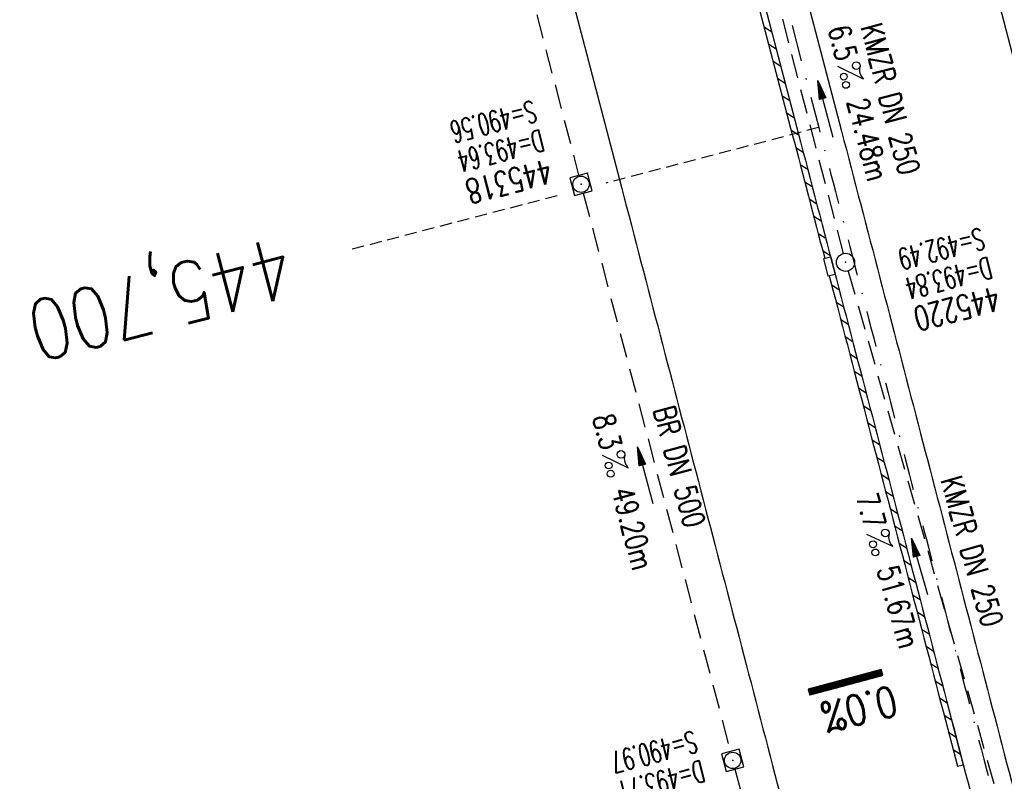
# Model space of a CAD drawing. Extents: x 459406 to 461721, y 413308 to 423218.
# Tile 76 of 256: x 460939 to 461021, y 415804 to 415866. Entities that reach past the tile are written whole.
import ezdxf
from ezdxf.enums import TextEntityAlignment as Align

# ---------------------------------------------------------------- set-up
doc = ezdxf.new("R2010")
doc.units = 0
doc.header["$LTSCALE"] = 2
doc.header["$MEASUREMENT"] = 0
for name, pattern in [('AUSGEZOGEN', [0]), ('GESTRICH-X2', [1.5, 1, -0.5]), ('GESTRICHELT', [0.75, 0.5, -0.25]), ('STRICHPT-X3', [3, 1.5, -0.75, 0, -0.75])]:
    doc.linetypes.add(name, pattern=pattern)
doc.layers.get('0').update_dxf_attribs({"linetype": 'AUSGEZOGEN'})
for name, color, linetype in [('ACHSE', 1, 'STRICHPT-X3'), ('FBR', 8, 'CONTINUOUS'), ('GEF', 7, 'AUSGEZOGEN'), ('HEKTOM', 1, 'GESTRICHELT'), ('KANAL', 7, 'GESTRICH-X2'), ('PFEIL', 7, 'CONTINUOUS'), ('RINNE', 200, 'CONTINUOUS'), ('SCHACHTNR', 6, 'CONTINUOUS'), ('SCHSYMBOL', 7, 'AUSGEZOGEN'), ('TEXTO', 4, 'CONTINUOUS'), ('TEXTU', 4, 'CONTINUOUS')]:
    doc.layers.add(name, color=color, linetype=linetype)
doc.styles.add('ROMANS', font='romans.shx', dxfattribs={"width": 0.8})

# ---------------------------------------------------------------- blocks, each defined once
blk = doc.blocks.new('20')
blk.add_lwpolyline([(-0.754, -0.751), (0.754, -0.751), (0.754, 0.75), (-0.754, 0.75)], close=True)
blk.add_circle((0, 0), 0.676)
blk.add_point((0, 0))
blk = doc.blocks.new('PROM')
blk.add_line((1.566, 1.817), (0.019, 0.015))
for centre, radius in [((0.317, 1.51), 0.317), ((0.943, 0.291), 0.283), ((1.645, 0.287), 0.283)]:
    blk.add_circle(centre, radius)
blk.add_arc((0.992, 2.682), 1.033, 239.14139, 303.35492)
blk = doc.blocks.new('PFEIL2')
at = {"color": 0}
for p, q in [((0.88, 0.002), (-2.401, -0.012)), ((0.881, -0.271), (0.879, 0.276)), ((0.879, 0.276), (2.429, 0.009)), ((0.911, 0.27), (0.879, 0.265)), ((0.965, 0.261), (0.879, 0.246)), ((1.019, 0.252), (0.879, 0.228)), ((1.073, 0.242), (0.879, 0.209)), ((1.127, 0.233), (0.879, 0.191)), ((1.181, 0.224), (0.879, 0.172)), ((1.235, 0.214), (0.879, 0.154)), ((1.289, 0.205), (0.879, 0.135)), ((1.343, 0.196), (0.879, 0.117)), ((1.397, 0.187), (0.879, 0.098)), ((1.451, 0.177), (0.879, 0.08)), ((1.505, 0.168), (0.879, 0.061)), ((1.559, 0.159), (0.88, 0.043)), ((1.613, 0.149), (0.88, 0.024)), ((1.668, 0.14), (0.88, 0.006)), ((1.722, 0.131), (0.88, -0.013)), ((1.776, 0.121), (0.88, -0.031)), ((1.83, 0.112), (0.88, -0.05)), ((1.884, 0.103), (0.88, -0.068)), ((1.938, 0.094), (0.88, -0.087)), ((1.992, 0.084), (0.88, -0.105)), ((2.046, 0.075), (0.88, -0.124)), ((2.1, 0.066), (0.88, -0.142)), ((2.154, 0.056), (0.88, -0.161)), ((2.208, 0.047), (0.88, -0.179)), ((2.262, 0.038), (0.881, -0.198)), ((2.316, 0.029), (0.881, -0.216)), ((2.37, 0.019), (0.881, -0.235)), ((2.424, 0.01), (0.881, -0.253)), ((2.429, 0.009), (0.881, -0.271))]:
    blk.add_line(p, q, dxfattribs=at)
blk = doc.blocks.new('GST')
at = {"color": 0}
blk.add_circle((0, 0), 0.75, dxfattribs=at)
blk.add_point((0, 0), dxfattribs=at)
blk = doc.blocks.new('*X68')
at = {"color": 0}
for p, q in [((75.476, 275.596), (75.966, 276.086)), ((75.476, 275.605), (75.957, 276.086)), ((75.476, 275.614), (75.948, 276.086)), ((75.476, 275.622), (75.939, 276.086)), ((75.476, 275.631), (75.93, 276.086)), ((75.476, 275.64), (75.921, 276.086)), ((75.476, 275.649), (75.913, 276.086)), ((75.476, 275.658), (75.904, 276.086)), ((75.476, 275.667), (75.895, 276.086)), ((75.476, 275.675), (75.886, 276.086)), ((75.476, 275.684), (75.877, 276.086)), ((75.476, 275.693), (75.868, 276.086)), ((75.476, 275.702), (75.86, 276.086)), ((75.476, 275.711), (75.851, 276.086)), ((75.476, 275.72), (75.842, 276.086)), ((75.476, 275.728), (75.833, 276.086)), ((75.476, 275.737), (75.824, 276.086)), ((75.476, 275.746), (75.815, 276.086)), ((75.476, 275.755), (75.807, 276.086)), ((75.476, 275.764), (75.798, 276.086)), ((75.476, 275.773), (75.789, 276.086)), ((75.476, 275.781), (75.78, 276.086)), ((75.476, 275.79), (75.771, 276.086)), ((75.476, 275.799), (75.762, 276.086)), ((75.476, 275.808), (75.754, 276.086)), ((75.476, 275.817), (75.745, 276.086)), ((75.476, 275.826), (75.736, 276.086)), ((75.476, 275.834), (75.727, 276.086)), ((75.476, 275.843), (75.718, 276.086)), ((75.476, 275.852), (75.709, 276.086)), ((75.476, 275.861), (75.7, 276.086)), ((75.476, 275.87), (75.692, 276.086)), ((75.476, 275.879), (75.683, 276.086)), ((75.476, 275.888), (75.674, 276.086)), ((75.476, 275.896), (75.665, 276.086)), ((75.476, 275.905), (75.656, 276.086)), ((75.476, 275.914), (75.647, 276.086)), ((75.476, 275.923), (75.639, 276.086)), ((75.476, 275.932), (75.63, 276.086)), ((75.476, 275.941), (75.621, 276.086)), ((75.476, 275.949), (75.612, 276.086)), ((75.476, 275.958), (75.603, 276.086)), ((75.476, 275.967), (75.594, 276.086)), ((75.476, 275.976), (75.586, 276.086)), ((75.476, 275.985), (75.577, 276.086)), ((75.476, 275.994), (75.568, 276.086)), ((75.476, 276.002), (75.559, 276.086)), ((75.476, 276.011), (75.55, 276.086)), ((75.476, 276.02), (75.541, 276.086)), ((75.476, 276.029), (75.533, 276.086)), ((75.476, 276.038), (75.524, 276.086)), ((75.476, 276.047), (75.515, 276.086)), ((75.476, 276.055), (75.506, 276.086)), ((75.476, 276.064), (75.497, 276.086)), ((75.476, 276.073), (75.488, 276.086)), ((75.476, 275.587), (75.973, 276.084)), ((75.476, 275.578), (75.973, 276.075)), ((75.476, 275.569), (75.973, 276.067)), ((75.476, 275.56), (75.973, 276.058)), ((75.476, 275.552), (75.973, 276.049)), ((75.476, 275.543), (75.973, 276.04)), ((75.476, 275.534), (75.973, 276.031)), ((75.476, 275.525), (75.973, 276.022)), ((75.476, 275.516), (75.973, 276.014)), ((75.476, 275.507), (75.973, 276.005)), ((75.476, 275.499), (75.973, 275.996)), ((75.476, 275.49), (75.973, 275.987)), ((75.476, 275.481), (75.973, 275.978)), ((75.476, 275.472), (75.973, 275.969)), ((75.476, 275.463), (75.973, 275.961)), ((75.476, 275.454), (75.973, 275.952)), ((75.476, 275.446), (75.973, 275.943)), ((75.476, 275.437), (75.973, 275.934)), ((75.476, 275.428), (75.973, 275.925)), ((75.476, 275.419), (75.973, 275.916)), ((75.476, 275.41), (75.973, 275.907)), ((75.476, 275.401), (75.973, 275.899)), ((75.476, 275.393), (75.973, 275.89)), ((75.476, 275.384), (75.973, 275.881)), ((75.476, 275.375), (75.973, 275.872)), ((75.476, 275.366), (75.973, 275.863)), ((75.476, 275.357), (75.973, 275.854)), ((75.476, 275.348), (75.973, 275.846)), ((75.476, 275.34), (75.973, 275.837)), ((75.476, 275.331), (75.973, 275.828)), ((75.476, 275.322), (75.973, 275.819)), ((75.476, 275.313), (75.973, 275.81)), ((75.476, 275.304), (75.973, 275.801)), ((75.476, 275.295), (75.973, 275.793)), ((75.476, 275.286), (75.973, 275.784)), ((75.476, 275.278), (75.973, 275.775)), ((75.476, 275.269), (75.973, 275.766)), ((75.476, 275.26), (75.973, 275.757)), ((75.476, 275.251), (75.973, 275.748)), ((75.476, 275.242), (75.973, 275.74)), ((75.476, 275.233), (75.973, 275.731)), ((75.476, 275.225), (75.973, 275.722)), ((75.476, 275.216), (75.973, 275.713)), ((75.476, 275.207), (75.973, 275.704)), ((75.476, 275.198), (75.973, 275.695)), ((75.476, 275.189), (75.973, 275.687)), ((75.476, 275.18), (75.973, 275.678)), ((75.476, 275.172), (75.973, 275.669)), ((75.476, 275.163), (75.973, 275.66)), ((75.476, 275.154), (75.973, 275.651)), ((75.476, 275.145), (75.973, 275.642)), ((75.476, 275.136), (75.973, 275.633)), ((75.476, 275.127), (75.973, 275.625)), ((75.476, 275.119), (75.973, 275.616)), ((75.476, 275.11), (75.973, 275.607)), ((75.476, 275.101), (75.973, 275.598)), ((75.476, 275.092), (75.973, 275.589)), ((75.476, 275.083), (75.973, 275.58)), ((75.476, 275.074), (75.973, 275.572)), ((75.476, 275.066), (75.973, 275.563)), ((75.476, 275.057), (75.973, 275.554)), ((75.476, 275.048), (75.973, 275.545)), ((75.476, 275.039), (75.973, 275.536)), ((75.476, 275.03), (75.973, 275.527)), ((75.476, 275.021), (75.973, 275.519)), ((75.476, 275.012), (75.973, 275.51)), ((75.476, 275.004), (75.973, 275.501)), ((75.476, 274.995), (75.973, 275.492)), ((75.476, 274.986), (75.973, 275.483)), ((75.476, 274.977), (75.973, 275.474)), ((75.476, 274.968), (75.973, 275.466)), ((75.476, 274.959), (75.973, 275.457)), ((75.476, 274.951), (75.973, 275.448)), ((75.476, 274.942), (75.973, 275.439)), ((75.476, 274.933), (75.973, 275.43)), ((75.476, 274.924), (75.973, 275.421)), ((75.476, 274.915), (75.973, 275.413)), ((75.476, 274.906), (75.973, 275.404)), ((75.476, 274.898), (75.973, 275.395)), ((75.476, 274.889), (75.973, 275.386)), ((75.476, 274.88), (75.973, 275.377)), ((75.476, 274.871), (75.973, 275.368)), ((75.476, 274.862), (75.973, 275.359)), ((75.476, 274.853), (75.973, 275.351)), ((75.476, 274.845), (75.973, 275.342)), ((75.476, 274.836), (75.973, 275.333)), ((75.476, 274.827), (75.973, 275.324)), ((75.476, 274.818), (75.973, 275.315)), ((75.476, 274.809), (75.973, 275.306)), ((75.476, 274.8), (75.973, 275.298)), ((75.476, 274.792), (75.973, 275.289)), ((75.476, 274.783), (75.973, 275.28)), ((75.476, 274.774), (75.973, 275.271)), ((75.476, 274.765), (75.973, 275.262)), ((75.476, 274.756), (75.973, 275.253)), ((75.476, 274.747), (75.973, 275.245)), ((75.476, 274.738), (75.973, 275.236)), ((75.476, 274.73), (75.973, 275.227)), ((75.476, 274.721), (75.973, 275.218)), ((75.476, 274.712), (75.973, 275.209)), ((75.476, 274.703), (75.973, 275.2)), ((75.476, 274.694), (75.973, 275.192)), ((75.476, 274.685), (75.973, 275.183)), ((75.476, 274.677), (75.973, 275.174)), ((75.476, 274.668), (75.973, 275.165)), ((75.476, 274.659), (75.973, 275.156)), ((75.476, 274.65), (75.973, 275.147)), ((75.476, 274.641), (75.973, 275.139)), ((75.476, 274.632), (75.973, 275.13)), ((75.476, 274.624), (75.973, 275.121)), ((75.476, 274.615), (75.973, 275.112)), ((75.476, 274.606), (75.973, 275.103)), ((75.476, 274.597), (75.973, 275.094)), ((75.476, 274.588), (75.973, 275.085)), ((75.476, 274.579), (75.973, 275.077)), ((75.476, 274.571), (75.973, 275.068)), ((75.476, 274.562), (75.973, 275.059)), ((75.476, 274.553), (75.973, 275.05)), ((75.476, 274.544), (75.973, 275.041)), ((75.476, 274.535), (75.973, 275.032)), ((75.476, 274.526), (75.973, 275.024)), ((75.476, 274.518), (75.973, 275.015)), ((75.476, 274.509), (75.973, 275.006)), ((75.476, 274.5), (75.973, 274.997)), ((75.476, 274.491), (75.973, 274.988)), ((75.476, 274.482), (75.973, 274.979)), ((75.476, 274.473), (75.973, 274.971)), ((75.476, 274.464), (75.973, 274.962)), ((75.476, 274.456), (75.973, 274.953)), ((75.476, 274.447), (75.973, 274.944)), ((75.476, 274.438), (75.973, 274.935)), ((75.476, 274.429), (75.973, 274.926)), ((75.476, 274.42), (75.973, 274.918)), ((75.476, 274.411), (75.973, 274.909)), ((75.476, 274.403), (75.973, 274.9)), ((75.476, 274.394), (75.973, 274.891)), ((75.476, 274.385), (75.973, 274.882)), ((75.476, 274.376), (75.973, 274.873)), ((75.476, 274.367), (75.973, 274.865)), ((75.476, 274.358), (75.973, 274.856)), ((75.476, 274.35), (75.973, 274.847)), ((75.476, 274.341), (75.973, 274.838)), ((75.476, 274.332), (75.973, 274.829)), ((75.476, 274.323), (75.973, 274.82)), ((75.476, 274.314), (75.973, 274.811)), ((75.476, 274.305), (75.973, 274.803)), ((75.476, 274.297), (75.973, 274.794)), ((75.476, 274.288), (75.973, 274.785)), ((75.476, 274.279), (75.973, 274.776)), ((75.476, 274.27), (75.973, 274.767)), ((75.476, 274.261), (75.973, 274.758)), ((75.476, 274.252), (75.973, 274.75)), ((75.476, 274.243), (75.973, 274.741)), ((75.476, 274.235), (75.973, 274.732)), ((75.476, 274.226), (75.973, 274.723)), ((75.476, 274.217), (75.973, 274.714)), ((75.476, 274.208), (75.973, 274.705)), ((75.476, 274.199), (75.973, 274.697)), ((75.476, 274.19), (75.973, 274.688)), ((75.476, 274.182), (75.973, 274.679)), ((75.476, 274.173), (75.973, 274.67)), ((75.476, 274.164), (75.973, 274.661)), ((75.476, 274.155), (75.973, 274.652)), ((75.476, 274.146), (75.973, 274.644)), ((75.476, 274.137), (75.973, 274.635)), ((75.476, 274.129), (75.973, 274.626)), ((75.476, 274.12), (75.973, 274.617)), ((75.476, 274.111), (75.973, 274.608)), ((75.476, 274.102), (75.973, 274.599)), ((75.476, 274.093), (75.973, 274.59)), ((75.476, 274.084), (75.973, 274.582)), ((75.476, 274.076), (75.973, 274.573)), ((75.476, 274.067), (75.973, 274.564)), ((75.476, 274.058), (75.973, 274.555)), ((75.476, 274.049), (75.973, 274.546)), ((75.476, 274.04), (75.973, 274.537)), ((75.476, 274.031), (75.973, 274.529)), ((75.476, 274.023), (75.973, 274.52)), ((75.476, 274.014), (75.973, 274.511)), ((75.476, 274.005), (75.973, 274.502)), ((75.476, 273.996), (75.973, 274.493)), ((75.476, 273.987), (75.973, 274.484)), ((75.476, 273.978), (75.973, 274.476)), ((75.476, 273.969), (75.973, 274.467)), ((75.476, 273.961), (75.973, 274.458)), ((75.476, 273.952), (75.973, 274.449)), ((75.476, 273.943), (75.973, 274.44)), ((75.476, 273.934), (75.973, 274.431)), ((75.476, 273.925), (75.973, 274.423)), ((75.476, 273.916), (75.973, 274.414)), ((75.476, 273.908), (75.973, 274.405)), ((75.476, 273.899), (75.973, 274.396)), ((75.476, 273.89), (75.973, 274.387)), ((75.476, 273.881), (75.973, 274.378)), ((75.476, 273.872), (75.973, 274.37)), ((75.476, 273.863), (75.973, 274.361)), ((75.476, 273.855), (75.973, 274.352)), ((75.476, 273.846), (75.973, 274.343)), ((75.476, 273.837), (75.973, 274.334)), ((75.476, 273.828), (75.973, 274.325)), ((75.476, 273.819), (75.973, 274.316)), ((75.476, 273.81), (75.973, 274.308)), ((75.476, 273.802), (75.973, 274.299)), ((75.476, 273.793), (75.973, 274.29)), ((75.476, 273.784), (75.973, 274.281)), ((75.476, 273.775), (75.973, 274.272)), ((75.476, 273.766), (75.973, 274.263)), ((75.476, 273.757), (75.973, 274.255)), ((75.476, 273.749), (75.973, 274.246)), ((75.476, 273.74), (75.973, 274.237)), ((75.476, 273.731), (75.973, 274.228)), ((75.476, 273.722), (75.973, 274.219)), ((75.476, 273.713), (75.973, 274.21)), ((75.476, 273.704), (75.973, 274.202)), ((75.476, 273.695), (75.973, 274.193)), ((75.476, 273.687), (75.973, 274.184)), ((75.476, 273.678), (75.973, 274.175)), ((75.476, 273.669), (75.973, 274.166)), ((75.476, 273.66), (75.973, 274.157)), ((75.476, 273.651), (75.973, 274.149)), ((75.476, 273.642), (75.973, 274.14)), ((75.476, 273.634), (75.973, 274.131)), ((75.476, 273.625), (75.973, 274.122)), ((75.476, 273.616), (75.973, 274.113)), ((75.476, 273.607), (75.973, 274.104)), ((75.476, 273.598), (75.973, 274.096)), ((75.476, 273.589), (75.973, 274.087)), ((75.476, 273.581), (75.973, 274.078)), ((75.476, 273.572), (75.973, 274.069)), ((75.476, 273.563), (75.973, 274.06)), ((75.476, 273.554), (75.973, 274.051)), ((75.476, 273.545), (75.973, 274.042)), ((75.476, 273.536), (75.973, 274.034)), ((75.476, 273.528), (75.973, 274.025)), ((75.476, 273.519), (75.973, 274.016)), ((75.476, 273.51), (75.973, 274.007)), ((75.476, 273.501), (75.973, 273.998)), ((75.476, 273.492), (75.973, 273.989)), ((75.476, 273.483), (75.973, 273.981)), ((75.476, 273.475), (75.973, 273.972)), ((75.476, 273.466), (75.973, 273.963)), ((75.476, 273.457), (75.973, 273.954)), ((75.476, 273.448), (75.973, 273.945)), ((75.476, 273.439), (75.973, 273.936)), ((75.476, 273.43), (75.973, 273.928)), ((75.476, 273.421), (75.973, 273.919)), ((75.476, 273.413), (75.973, 273.91)), ((75.476, 273.404), (75.973, 273.901)), ((75.476, 273.395), (75.973, 273.892)), ((75.476, 273.386), (75.973, 273.883)), ((75.476, 273.377), (75.973, 273.875)), ((75.476, 273.368), (75.973, 273.866)), ((75.476, 273.36), (75.973, 273.857)), ((75.476, 273.351), (75.973, 273.848)), ((75.476, 273.342), (75.973, 273.839)), ((75.476, 273.333), (75.973, 273.83)), ((75.476, 273.324), (75.973, 273.822)), ((75.476, 273.315), (75.973, 273.813)), ((75.476, 273.307), (75.973, 273.804)), ((75.476, 273.298), (75.973, 273.795)), ((75.476, 273.289), (75.973, 273.786)), ((75.476, 273.28), (75.973, 273.777)), ((75.476, 273.271), (75.973, 273.768)), ((75.476, 273.262), (75.973, 273.76)), ((75.476, 273.254), (75.973, 273.751)), ((75.476, 273.245), (75.973, 273.742)), ((75.476, 273.236), (75.973, 273.733)), ((75.476, 273.227), (75.973, 273.724)), ((75.476, 273.218), (75.973, 273.715)), ((75.476, 273.209), (75.973, 273.707)), ((75.476, 273.201), (75.973, 273.698)), ((75.476, 273.192), (75.973, 273.689)), ((75.476, 273.183), (75.973, 273.68)), ((75.476, 273.174), (75.973, 273.671)), ((75.476, 273.165), (75.973, 273.662)), ((75.476, 273.156), (75.973, 273.654)), ((75.476, 273.147), (75.973, 273.645)), ((75.476, 273.139), (75.973, 273.636)), ((75.476, 273.13), (75.973, 273.627)), ((75.476, 273.121), (75.973, 273.618)), ((75.476, 273.112), (75.973, 273.609)), ((75.476, 273.103), (75.973, 273.601)), ((75.476, 273.094), (75.973, 273.592)), ((75.476, 273.086), (75.973, 273.583)), ((75.476, 273.077), (75.973, 273.574)), ((75.476, 273.068), (75.973, 273.565)), ((75.476, 273.059), (75.973, 273.556)), ((75.476, 273.05), (75.973, 273.548)), ((75.476, 273.041), (75.973, 273.539)), ((75.476, 273.033), (75.973, 273.53)), ((75.476, 273.024), (75.973, 273.521)), ((75.476, 273.015), (75.973, 273.512)), ((75.476, 273.006), (75.973, 273.503)), ((75.476, 272.997), (75.973, 273.494)), ((75.476, 272.988), (75.973, 273.486)), ((75.476, 272.98), (75.973, 273.477)), ((75.476, 272.971), (75.973, 273.468)), ((75.476, 272.962), (75.973, 273.459)), ((75.476, 272.953), (75.973, 273.45)), ((75.476, 272.944), (75.973, 273.441)), ((75.476, 272.935), (75.973, 273.433)), ((75.476, 272.927), (75.973, 273.424)), ((75.476, 272.918), (75.973, 273.415)), ((75.476, 272.909), (75.973, 273.406)), ((75.476, 272.9), (75.973, 273.397)), ((75.476, 272.891), (75.973, 273.388)), ((75.476, 272.882), (75.973, 273.38)), ((75.476, 272.873), (75.973, 273.371)), ((75.476, 272.865), (75.973, 273.362)), ((75.476, 272.856), (75.973, 273.353)), ((75.476, 272.847), (75.973, 273.344)), ((75.476, 272.838), (75.973, 273.335)), ((75.476, 272.829), (75.973, 273.327)), ((75.476, 272.82), (75.973, 273.318)), ((75.476, 272.812), (75.973, 273.309)), ((75.476, 272.803), (75.973, 273.3)), ((75.476, 272.794), (75.973, 273.291)), ((75.476, 272.785), (75.973, 273.282)), ((75.476, 272.776), (75.973, 273.274)), ((75.476, 272.767), (75.973, 273.265)), ((75.476, 272.759), (75.973, 273.256)), ((75.476, 272.75), (75.973, 273.247)), ((75.476, 272.741), (75.973, 273.238)), ((75.476, 272.732), (75.973, 273.229)), ((75.476, 272.723), (75.973, 273.22)), ((75.476, 272.714), (75.973, 273.212)), ((75.476, 272.706), (75.973, 273.203)), ((75.476, 272.697), (75.973, 273.194)), ((75.476, 272.688), (75.973, 273.185)), ((75.476, 272.679), (75.973, 273.176)), ((75.476, 272.67), (75.973, 273.167)), ((75.476, 272.661), (75.973, 273.159)), ((75.476, 272.653), (75.973, 273.15)), ((75.476, 272.644), (75.973, 273.141)), ((75.476, 272.635), (75.973, 273.132)), ((75.476, 272.626), (75.973, 273.123)), ((75.476, 272.617), (75.973, 273.114)), ((75.476, 272.608), (75.973, 273.106)), ((75.476, 272.599), (75.973, 273.097)), ((75.476, 272.591), (75.973, 273.088)), ((75.476, 272.582), (75.973, 273.079)), ((75.476, 272.573), (75.973, 273.07)), ((75.476, 272.564), (75.973, 273.061)), ((75.476, 272.555), (75.973, 273.053)), ((75.476, 272.546), (75.973, 273.044)), ((75.476, 272.538), (75.973, 273.035)), ((75.476, 272.529), (75.973, 273.026)), ((75.476, 272.52), (75.973, 273.017)), ((75.476, 272.511), (75.973, 273.008)), ((75.476, 272.502), (75.973, 273)), ((75.476, 272.493), (75.973, 272.991)), ((75.476, 272.485), (75.973, 272.982)), ((75.476, 272.476), (75.973, 272.973)), ((75.476, 272.467), (75.973, 272.964)), ((75.476, 272.458), (75.973, 272.955)), ((75.476, 272.449), (75.973, 272.946)), ((75.476, 272.44), (75.973, 272.938)), ((75.476, 272.432), (75.973, 272.929)), ((75.476, 272.423), (75.973, 272.92)), ((75.476, 272.414), (75.973, 272.911)), ((75.476, 272.405), (75.973, 272.902)), ((75.476, 272.396), (75.973, 272.893)), ((75.476, 272.387), (75.973, 272.885)), ((75.476, 272.379), (75.973, 272.876)), ((75.476, 272.37), (75.973, 272.867)), ((75.476, 272.361), (75.973, 272.858)), ((75.476, 272.352), (75.973, 272.849)), ((75.476, 272.343), (75.973, 272.84)), ((75.476, 272.334), (75.973, 272.832)), ((75.476, 272.325), (75.973, 272.823)), ((75.476, 272.317), (75.973, 272.814)), ((75.476, 272.308), (75.973, 272.805)), ((75.476, 272.299), (75.973, 272.796)), ((75.476, 272.29), (75.973, 272.787)), ((75.476, 272.281), (75.973, 272.779)), ((75.476, 272.272), (75.973, 272.77)), ((75.476, 272.264), (75.973, 272.761)), ((75.476, 272.255), (75.973, 272.752)), ((75.476, 272.246), (75.973, 272.743)), ((75.476, 272.237), (75.973, 272.734)), ((75.476, 272.228), (75.973, 272.726)), ((75.476, 272.219), (75.973, 272.717)), ((75.476, 272.211), (75.973, 272.708)), ((75.476, 272.202), (75.973, 272.699)), ((75.476, 272.193), (75.973, 272.69)), ((75.476, 272.184), (75.973, 272.681)), ((75.476, 272.175), (75.973, 272.672)), ((75.476, 272.166), (75.973, 272.664)), ((75.476, 272.158), (75.973, 272.655)), ((75.476, 272.149), (75.973, 272.646)), ((75.476, 272.14), (75.973, 272.637)), ((75.476, 272.131), (75.973, 272.628)), ((75.476, 272.122), (75.973, 272.619)), ((75.476, 272.113), (75.973, 272.611)), ((75.476, 272.104), (75.973, 272.602)), ((75.476, 272.096), (75.973, 272.593)), ((75.476, 272.087), (75.973, 272.584)), ((75.476, 272.078), (75.973, 272.575)), ((75.476, 272.069), (75.973, 272.566)), ((75.476, 272.06), (75.973, 272.558)), ((75.476, 272.051), (75.973, 272.549)), ((75.476, 272.043), (75.973, 272.54)), ((75.476, 272.034), (75.973, 272.531)), ((75.476, 272.025), (75.973, 272.522)), ((75.476, 272.016), (75.973, 272.513)), ((75.476, 272.007), (75.973, 272.505)), ((75.476, 271.998), (75.973, 272.496)), ((75.476, 271.99), (75.973, 272.487)), ((75.476, 271.981), (75.973, 272.478)), ((75.476, 271.972), (75.973, 272.469)), ((75.476, 271.963), (75.973, 272.46)), ((75.476, 271.954), (75.973, 272.452)), ((75.476, 271.945), (75.973, 272.443)), ((75.476, 271.937), (75.973, 272.434)), ((75.476, 271.928), (75.973, 272.425)), ((75.476, 271.919), (75.973, 272.416)), ((75.476, 271.91), (75.973, 272.407)), ((75.476, 271.901), (75.973, 272.398)), ((75.476, 271.892), (75.973, 272.39)), ((75.476, 271.884), (75.973, 272.381)), ((75.476, 271.875), (75.973, 272.372)), ((75.476, 271.866), (75.973, 272.363)), ((75.476, 271.857), (75.973, 272.354)), ((75.476, 271.848), (75.973, 272.345)), ((75.476, 271.839), (75.973, 272.337)), ((75.476, 271.83), (75.973, 272.328)), ((75.476, 271.822), (75.973, 272.319)), ((75.476, 271.813), (75.973, 272.31)), ((75.476, 271.804), (75.973, 272.301)), ((75.476, 271.795), (75.973, 272.292)), ((75.476, 271.786), (75.973, 272.284)), ((75.476, 271.777), (75.973, 272.275)), ((75.476, 271.769), (75.973, 272.266)), ((75.476, 271.76), (75.973, 272.257)), ((75.476, 271.751), (75.973, 272.248)), ((75.476, 271.742), (75.973, 272.239)), ((75.476, 271.733), (75.973, 272.231)), ((75.476, 271.724), (75.973, 272.222)), ((75.476, 271.716), (75.973, 272.213)), ((75.476, 271.707), (75.973, 272.204)), ((75.476, 271.698), (75.973, 272.195)), ((75.476, 271.689), (75.973, 272.186)), ((75.476, 271.68), (75.973, 272.177)), ((75.476, 271.671), (75.973, 272.169)), ((75.476, 271.663), (75.973, 272.16)), ((75.476, 271.654), (75.973, 272.151)), ((75.476, 271.645), (75.973, 272.142)), ((75.476, 271.636), (75.973, 272.133)), ((75.476, 271.627), (75.973, 272.124)), ((75.476, 271.618), (75.973, 272.116)), ((75.476, 271.61), (75.973, 272.107)), ((75.476, 271.601), (75.973, 272.098)), ((75.476, 271.592), (75.973, 272.089)), ((75.476, 271.583), (75.973, 272.08)), ((75.476, 271.574), (75.973, 272.071)), ((75.476, 271.565), (75.973, 272.063)), ((75.476, 271.556), (75.973, 272.054)), ((75.476, 271.548), (75.973, 272.045)), ((75.476, 271.539), (75.973, 272.036)), ((75.476, 271.53), (75.973, 272.027)), ((75.476, 271.521), (75.973, 272.018)), ((75.476, 271.512), (75.973, 272.01)), ((75.476, 271.503), (75.973, 272.001)), ((75.476, 271.495), (75.973, 271.992)), ((75.476, 271.486), (75.973, 271.983)), ((75.476, 271.477), (75.973, 271.974)), ((75.476, 271.468), (75.973, 271.965)), ((75.476, 271.459), (75.973, 271.957)), ((75.476, 271.45), (75.973, 271.948)), ((75.476, 271.442), (75.973, 271.939)), ((75.476, 271.433), (75.973, 271.93)), ((75.476, 271.424), (75.973, 271.921)), ((75.476, 271.415), (75.973, 271.912)), ((75.476, 271.406), (75.973, 271.903)), ((75.476, 271.397), (75.973, 271.895)), ((75.476, 271.389), (75.973, 271.886)), ((75.476, 271.38), (75.973, 271.877)), ((75.476, 271.371), (75.973, 271.868)), ((75.476, 271.362), (75.973, 271.859)), ((75.476, 271.353), (75.973, 271.85)), ((75.476, 271.344), (75.973, 271.842)), ((75.476, 271.336), (75.973, 271.833)), ((75.476, 271.327), (75.973, 271.824)), ((75.476, 271.318), (75.973, 271.815)), ((75.476, 271.309), (75.973, 271.806)), ((75.476, 271.3), (75.973, 271.797)), ((75.476, 271.291), (75.973, 271.789)), ((75.476, 271.282), (75.973, 271.78)), ((75.476, 271.274), (75.973, 271.771)), ((75.476, 271.265), (75.973, 271.762)), ((75.476, 271.256), (75.973, 271.753)), ((75.476, 271.247), (75.973, 271.744)), ((75.476, 271.238), (75.973, 271.736)), ((75.476, 271.229), (75.973, 271.727)), ((75.476, 271.221), (75.973, 271.718)), ((75.476, 271.212), (75.973, 271.709)), ((75.476, 271.203), (75.973, 271.7)), ((75.476, 271.194), (75.973, 271.691)), ((75.476, 271.185), (75.973, 271.683)), ((75.476, 271.176), (75.973, 271.674)), ((75.476, 271.168), (75.973, 271.665)), ((75.476, 271.159), (75.973, 271.656)), ((75.476, 271.15), (75.973, 271.647)), ((75.476, 271.141), (75.973, 271.638)), ((75.476, 271.132), (75.973, 271.629)), ((75.476, 271.123), (75.973, 271.621)), ((75.476, 271.115), (75.973, 271.612)), ((75.476, 271.106), (75.973, 271.603)), ((75.476, 271.097), (75.973, 271.594)), ((75.476, 271.088), (75.973, 271.585)), ((75.476, 271.079), (75.973, 271.576)), ((75.476, 271.07), (75.973, 271.568)), ((75.476, 271.062), (75.973, 271.559)), ((75.476, 271.053), (75.973, 271.55)), ((75.476, 271.044), (75.973, 271.541)), ((75.476, 271.035), (75.973, 271.532)), ((75.476, 271.026), (75.973, 271.523)), ((75.476, 271.017), (75.973, 271.515)), ((75.476, 271.008), (75.973, 271.506)), ((75.476, 271), (75.973, 271.497)), ((75.476, 270.991), (75.973, 271.488)), ((75.476, 270.982), (75.973, 271.479)), ((75.476, 270.973), (75.973, 271.47)), ((75.476, 270.964), (75.973, 271.462)), ((75.476, 270.955), (75.973, 271.453)), ((75.476, 270.947), (75.973, 271.444)), ((75.476, 270.938), (75.973, 271.435)), ((75.476, 270.929), (75.973, 271.426)), ((75.476, 270.92), (75.973, 271.417)), ((75.476, 270.911), (75.973, 271.409)), ((75.476, 270.902), (75.973, 271.4)), ((75.476, 270.894), (75.973, 271.391)), ((75.476, 270.885), (75.973, 271.382)), ((75.476, 270.876), (75.973, 271.373)), ((75.476, 270.867), (75.973, 271.364)), ((75.476, 270.858), (75.973, 271.355)), ((75.476, 270.849), (75.973, 271.347)), ((75.476, 270.841), (75.973, 271.338)), ((75.476, 270.832), (75.973, 271.329)), ((75.476, 270.823), (75.973, 271.32)), ((75.476, 270.814), (75.973, 271.311)), ((75.476, 270.805), (75.973, 271.302)), ((75.476, 270.796), (75.973, 271.294)), ((75.476, 270.788), (75.973, 271.285)), ((75.476, 270.779), (75.973, 271.276)), ((75.476, 270.77), (75.973, 271.267)), ((75.476, 270.761), (75.973, 271.258)), ((75.476, 270.752), (75.973, 271.249)), ((75.476, 270.743), (75.973, 271.241)), ((75.476, 270.734), (75.973, 271.232)), ((75.476, 270.726), (75.973, 271.223)), ((75.476, 270.717), (75.973, 271.214)), ((75.476, 270.708), (75.973, 271.205)), ((75.476, 270.699), (75.973, 271.196)), ((75.476, 270.69), (75.973, 271.188)), ((75.476, 270.681), (75.973, 271.179)), ((75.476, 270.673), (75.973, 271.17)), ((75.476, 270.664), (75.973, 271.161)), ((75.476, 270.655), (75.973, 271.152)), ((75.476, 270.646), (75.973, 271.143)), ((75.476, 270.637), (75.973, 271.135)), ((75.476, 270.628), (75.973, 271.126)), ((75.476, 270.62), (75.973, 271.117)), ((75.476, 270.611), (75.973, 271.108)), ((75.476, 270.602), (75.973, 271.099)), ((75.476, 270.593), (75.973, 271.09)), ((75.476, 270.584), (75.973, 271.081)), ((75.476, 270.575), (75.973, 271.073)), ((75.476, 270.567), (75.973, 271.064)), ((75.476, 270.558), (75.973, 271.055)), ((75.476, 270.549), (75.973, 271.046)), ((75.476, 270.54), (75.973, 271.037)), ((75.476, 270.531), (75.973, 271.028)), ((75.476, 270.522), (75.973, 271.02)), ((75.476, 270.514), (75.973, 271.011)), ((75.476, 270.505), (75.973, 271.002)), ((75.476, 270.496), (75.973, 270.993)), ((75.476, 270.487), (75.973, 270.984)), ((75.476, 270.478), (75.973, 270.975)), ((75.476, 270.469), (75.973, 270.967)), ((75.476, 270.46), (75.973, 270.958)), ((75.476, 270.452), (75.973, 270.949)), ((75.476, 270.443), (75.973, 270.94)), ((75.476, 270.434), (75.973, 270.931)), ((75.476, 270.425), (75.973, 270.922)), ((75.476, 270.416), (75.973, 270.914)), ((75.476, 270.407), (75.973, 270.905)), ((75.476, 270.399), (75.973, 270.896)), ((75.476, 270.39), (75.973, 270.887)), ((75.476, 270.381), (75.973, 270.878)), ((75.476, 270.372), (75.973, 270.869)), ((75.476, 270.363), (75.973, 270.861)), ((75.476, 270.354), (75.973, 270.852)), ((75.476, 270.346), (75.973, 270.843)), ((75.476, 270.337), (75.973, 270.834)), ((75.476, 270.328), (75.973, 270.825)), ((75.476, 270.319), (75.973, 270.816)), ((75.476, 270.31), (75.973, 270.807)), ((75.476, 270.301), (75.973, 270.799)), ((75.476, 270.293), (75.973, 270.79)), ((75.476, 270.284), (75.973, 270.781)), ((75.476, 270.275), (75.973, 270.772)), ((75.476, 270.266), (75.973, 270.763)), ((75.476, 270.257), (75.973, 270.754)), ((75.476, 270.248), (75.973, 270.746)), ((75.476, 270.24), (75.973, 270.737)), ((75.476, 270.231), (75.973, 270.728)), ((75.476, 270.222), (75.973, 270.719)), ((75.476, 270.213), (75.973, 270.71)), ((75.476, 270.204), (75.973, 270.701)), ((75.476, 270.195), (75.973, 270.693)), ((75.476, 270.186), (75.973, 270.684)), ((75.476, 270.178), (75.973, 270.675)), ((75.476, 270.169), (75.973, 270.666)), ((75.476, 270.16), (75.973, 270.657)), ((75.476, 270.151), (75.973, 270.648)), ((75.476, 270.142), (75.973, 270.64)), ((75.476, 270.133), (75.973, 270.631)), ((75.476, 270.125), (75.973, 270.622)), ((75.476, 270.116), (75.973, 270.613)), ((75.476, 270.107), (75.973, 270.604)), ((75.476, 270.098), (75.973, 270.595)), ((75.476, 270.089), (75.973, 270.587)), ((75.476, 270.08), (75.973, 270.578)), ((75.476, 270.072), (75.973, 270.569)), ((75.476, 270.063), (75.973, 270.56)), ((75.476, 270.054), (75.973, 270.551)), ((75.476, 270.045), (75.973, 270.542)), ((75.476, 270.036), (75.973, 270.533)), ((75.476, 270.027), (75.973, 270.525)), ((75.476, 270.019), (75.973, 270.516)), ((75.476, 270.01), (75.973, 270.507)), ((75.476, 270.001), (75.973, 270.498)), ((75.476, 269.992), (75.973, 270.489)), ((75.476, 269.983), (75.973, 270.48)), ((75.476, 269.974), (75.973, 270.472)), ((75.476, 269.966), (75.973, 270.463)), ((75.476, 269.957), (75.973, 270.454)), ((75.476, 269.948), (75.973, 270.445)), ((75.476, 269.939), (75.973, 270.436)), ((75.476, 269.93), (75.973, 270.427)), ((75.476, 269.921), (75.973, 270.419)), ((75.476, 269.912), (75.973, 270.41)), ((75.476, 269.904), (75.973, 270.401)), ((75.476, 269.895), (75.973, 270.392)), ((75.476, 269.886), (75.973, 270.383)), ((75.476, 269.877), (75.973, 270.374)), ((75.476, 269.868), (75.973, 270.366)), ((75.476, 269.859), (75.973, 270.357)), ((75.476, 269.851), (75.973, 270.348)), ((75.476, 269.833), (75.973, 270.33)), ((75.488, 269.836), (75.973, 270.321)), ((75.496, 269.836), (75.973, 270.313)), ((75.505, 269.836), (75.973, 270.304)), ((75.514, 269.836), (75.973, 270.295)), ((75.523, 269.836), (75.973, 270.286)), ((75.532, 269.836), (75.973, 270.277)), ((75.541, 269.836), (75.973, 270.268)), ((75.549, 269.836), (75.973, 270.259)), ((75.558, 269.836), (75.973, 270.251)), ((75.567, 269.836), (75.973, 270.242)), ((75.576, 269.836), (75.973, 270.233)), ((75.585, 269.836), (75.973, 270.224)), ((75.594, 269.836), (75.973, 270.215)), ((75.602, 269.836), (75.973, 270.206)), ((75.611, 269.836), (75.973, 270.198)), ((75.62, 269.836), (75.973, 270.189)), ((75.629, 269.836), (75.973, 270.18)), ((75.638, 269.836), (75.973, 270.171)), ((75.647, 269.836), (75.973, 270.162)), ((75.655, 269.836), (75.973, 270.153)), ((75.664, 269.836), (75.973, 270.145)), ((75.673, 269.836), (75.973, 270.136)), ((75.682, 269.836), (75.973, 270.127)), ((75.691, 269.836), (75.973, 270.118)), ((75.7, 269.836), (75.973, 270.109)), ((75.709, 269.836), (75.973, 270.1)), ((75.717, 269.836), (75.973, 270.092)), ((75.726, 269.836), (75.973, 270.083)), ((75.735, 269.836), (75.973, 270.074)), ((75.744, 269.836), (75.973, 270.065)), ((75.753, 269.836), (75.973, 270.056)), ((75.762, 269.836), (75.973, 270.047)), ((75.77, 269.836), (75.973, 270.038)), ((75.779, 269.836), (75.973, 270.03)), ((75.788, 269.836), (75.973, 270.021)), ((75.797, 269.836), (75.973, 270.012)), ((75.806, 269.836), (75.973, 270.003)), ((75.815, 269.836), (75.973, 269.994)), ((75.823, 269.836), (75.973, 269.985)), ((75.832, 269.836), (75.973, 269.977)), ((75.841, 269.836), (75.973, 269.968)), ((75.85, 269.836), (75.973, 269.959)), ((75.859, 269.836), (75.973, 269.95)), ((75.868, 269.836), (75.973, 269.941)), ((75.876, 269.836), (75.973, 269.932)), ((75.885, 269.836), (75.973, 269.924)), ((75.894, 269.836), (75.973, 269.915)), ((75.903, 269.836), (75.973, 269.906)), ((75.912, 269.836), (75.973, 269.897)), ((75.921, 269.836), (75.973, 269.888)), ((75.93, 269.836), (75.973, 269.879)), ((75.938, 269.836), (75.973, 269.871)), ((75.947, 269.836), (75.973, 269.862)), ((75.956, 269.836), (75.973, 269.853)), ((75.965, 269.836), (75.973, 269.844))]:
    blk.add_line(p, q, dxfattribs=at)
blk = doc.blocks.new('NUGEF')
blk.add_lwpolyline([(0.511, -0.007), (0.511, 6.243), (0.014, 6.243), (0.014, -0.007)], close=True)
blk.add_blockref('*X68', (-75.462, -269.843))

msp = doc.modelspace()

# ---------------------------------------------------------------- linework, layer by layer
at = {"layer": 'ACHSE', "flags": 128}
msp.add_lwpolyline([(460985.548, 416976.25), (460982.742, 416926.329), (460979.936, 416876.407), (460977.13, 416826.486), (460974.324, 416776.565), (460971.518, 416726.644), (460968.712, 416676.723), (460965.906, 416626.802), (460963.1, 416576.88, 0), (460961.733, 416552.566, 0), (460960.294, 416526.959, -0.000009), (460958.89, 416501.998, 0.00001), (460957.487, 416477.038, 0.000001), (460956.785, 416464.557, -0.000001), (460956.084, 416452.077), (460954.681, 416427.117), (460953.278, 416402.156), (460951.875, 416377.196, 0.000027), (460951.185, 416364.909, -0.000114), (460950.495, 416352.621, -0.000169), (460950.493, 416352.583, 0.000019), (460950.473, 416352.235, 0.002347), (460949.964, 416342.501, 0.0015), (460949.285, 416327.263, 0.002663), (460948.888, 416316.296, 0.002084), (460948.513, 416302.275, 0.002087), (460948.283, 416289.783, 0.002085), (460948.158, 416277.278, 0.002085), (460948.137, 416264.779, 0.002085), (460948.22, 416252.279, 0.002086), (460948.407, 416239.774, 0.002088), (460948.699, 416227.283, 0.002084), (460949.095, 416214.794, 0.002083), (460949.595, 416202.3, 0.002081), (460950.199, 416189.812, 0.002082), (460950.907, 416177.335, 0.002086), (460951.719, 416164.862, 0.002086), (460952.635, 416152.395, 0.002087), (460953.654, 416139.944, 0.002084), (460954.779, 416127.487, 0.002085), (460956.008, 416115.039, 0.002088), (460957.338, 416102.619, 0.002086), (460958.772, 416090.211, 0.002083), (460960.312, 416077.796, 0.002082), (460961.956, 416065.389, 0.002087), (460963.699, 416053.027, 0.002086), (460965.546, 416040.675, 0.002083), (460967.499, 416028.318, 0.00208), (460969.554, 416015.985, 0.002081), (460971.71, 416003.675, 0.002087), (460973.97, 415991.377, 0.002089), (460976.331, 415979.107, 0.002087), (460978.792, 415966.867, 0.002082), (460981.362, 415954.618, 0.002082), (460984.148, 415941.865, 0.002276), (460986.8, 415930.217, 0.001902), (460990.244, 415915.651, 0.002837), (460992.645, 415905.91, 0.000643), (460995.488, 415894.713, 0.001405), (460996.809, 415889.596, 0), (460998.528, 415883.015, 0.000001), (460998.872, 415881.699), (461005.191, 415857.511, 0.000017), (461008.351, 415845.417, -0.000015), (461011.511, 415833.323, -0.000002), (461014.671, 415821.229, -0.000002), (461017.83, 415809.135, -0.000001), (461020.99, 415797.041, 0.000005), (461024.149, 415784.946), (461030.468, 415760.758), (461036.787, 415736.57, 0.000028), (461038.983, 415728.166, -0.000015), (461041.179, 415719.762, -0.00065), (461041.486, 415718.58, -0.000124), (461043.088, 415712.377, -0.002577), (461045.469, 415702.947, -0.001641), (461049.083, 415688.106, -0.002531), (461051.665, 415677.106, -0.002087), (461054.672, 415663.739, -0.002079), (461057.313, 415651.527, -0.002077), (461059.854, 415639.283, -0.002078), (461062.295, 415627.009, -0.002083), (461064.629, 415614.743, -0.002085), (461066.86, 415602.46, -0.00208), (461068.994, 415590.128, -0.00208), (461071.024, 415577.786, -0.002082), (461072.949, 415565.443, -0.002086), (461074.772, 415553.076, -0.002086), (461076.492, 415540.695, -0.002081), (461078.107, 415528.309, -0.002078), (461079.622, 415515.892, -0.00208), (461081.034, 415503.452, -0.002087), (461082.339, 415491.041, -0.002085), (461083.54, 415478.621, -0.002078), (461084.641, 415466.147, -0.002076), (461085.638, 415453.67, -0.002082), (461086.529, 415441.219, -0.002088), (461087.317, 415428.753, -0.002085), (461088.001, 415416.263, -0.002081), (461088.581, 415403.772, -0.002082), (461089.057, 415391.285, -0.00208), (461089.429, 415378.795, -0.002078), (461089.697, 415366.294, -0.002082), (461089.861, 415353.787, -0.002085), (461089.921, 415341.295, -0.002085), (461089.877, 415328.803, -0.002082), (461089.728, 415316.296, -0.002078), (461089.475, 415303.794, -0.00208), (461089.119, 415291.304, -0.002082), (461088.658, 415278.809, -0.002084), (461088.094, 415266.325, -0.002082), (461087.426, 415253.85, -0.00208), (461086.653, 415241.367, -0.002079), (461085.777, 415228.897, -0.00208), (461084.797, 415216.436, -0.002085), (461083.633, 415203.064, -0.002418), (461082.526, 415191.54, -0.001753), (461080.941, 415176.374, -0.002741), (461079.84, 415166.685, -0.000279), (461078.804, 415158.036, -0.000933), (461078.489, 415155.455, -0.000004), (461077.263, 415145.575, -0.00001), (461076.803, 415141.87), (461073.723, 415117.061, 0.000001), (461071.82, 415101.734, 0.000001), (461070.643, 415092.251, 0.000018), (461069.104, 415079.846, -0.000014), (461067.564, 415067.441, -0.000008), (461066.024, 415055.036, 0.000011), (461064.484, 415042.632), (461058.325, 414993.013), (461052.166, 414943.394, -0.000009), (461049.086, 414918.584, 0.000009), (461046.006, 414893.774), (461039.847, 414844.155), (461033.688, 414794.536), (461027.529, 414744.917, -0.00001), (461024.449, 414720.107, 0.00001), (461021.369, 414695.298, 0.000001), (461018.29, 414670.488, -0.000001), (461015.21, 414645.678, 0), (461011.182, 414613.231, -0.000001), (461009.051, 414596.059, -0.000009), (461005.971, 414571.249, 0.00001), (461002.891, 414546.44), (460996.732, 414496.821), (460990.573, 414447.202), (460984.414, 414397.583, -0.000009), (460981.334, 414372.773, 0.000009), (460978.254, 414347.963), (460972.095, 414298.344), (460965.936, 414248.725), (460959.777, 414199.106, -0.00001), (460956.697, 414174.297, 0.00001), (460953.617, 414149.487, 0.000001), (460950.537, 414124.677, -0.000001), (460947.458, 414099.867, 0), (460943.43, 414067.42, -0.000001), (460941.299, 414050.248, -0.000009), (460938.219, 414025.438, 0.00001), (460935.139, 414000.629), (460928.98, 413951.01), (460922.821, 413901.391, 0.000001), (460919.742, 413876.581, -0.000001), (460916.662, 413851.771, -0.00001), (460913.582, 413826.961, 0.00001), (460910.502, 413802.152), (460904.343, 413752.533), (460898.184, 413702.914), (460892.025, 413653.295, -0.00001), (460888.945, 413628.486, 0.00001), (460885.865, 413603.676, 0.000001), (460882.785, 413578.866, -0.000001), (460879.706, 413554.056, 0), (460875.678, 413521.609, -0.000001), (460873.547, 413504.437, -0.000009), (460870.467, 413479.628, 0.00001), (460867.387, 413454.818), (460861.228, 413405.199), (460855.069, 413355.58, -0.000004), (460853.233, 413340.792, -0.000002), (460849.402, 413309.93)], format="xyb", dxfattribs=at)
at = {"layer": 'FBR'}
for points in [[(460939.563, 416465.526, -0.000001), (460938.861, 416453.045)], [(460955.038, 416464.656, -0.000001), (460954.337, 416452.175)], [(460958.533, 416464.459, -0.000001), (460957.831, 416451.979)], [(460973.759, 416463.603, -0.000001), (460973.057, 416451.123)], [(460992.756, 415983.69, 0.000224), (460993.011, 415982.389, 0.002087), (460995.445, 415970.288, 0.002082), (460997.985, 415958.178, 0.002082), (461000.741, 415945.563, 0.002276), (461003.359, 415934.066, 0.001902), (461006.773, 415919.626, 0.002837), (461009.128, 415910.072, 0.000643), (461011.959, 415898.918, 0.001405), (461013.257, 415893.893), (461014.976, 415887.311, 0.000001), (461015.32, 415885.996), (461021.639, 415861.808, 0.000017), (461024.799, 415849.715, -0.000015), (461027.959, 415837.62, -0.000002), (461031.119, 415825.526, -0.000002), (461034.278, 415813.432, -0.000001), (461037.438, 415801.337, 0.000005), (461040.597, 415789.243)], [(460969.226, 416028.598, 0.00208), (460971.279, 416016.28, 0.002081), (460973.432, 416003.984, 0.002087), (460975.69, 415991.7, 0.002089), (460978.048, 415979.445, 0.002087), (460980.507, 415967.219, 0.002082), (460983.073, 415954.984, 0.002082), (460985.856, 415942.246, 0.002276), (460988.505, 415930.613, 0.001902), (460991.945, 415916.061, 0.002837), (460994.342, 415906.338, 0.000643), (460997.183, 415895.146, 0.001405), (460998.502, 415890.038), (461000.221, 415883.457, 0.000001), (461000.565, 415882.141), (461006.884, 415857.953, 0.000017), (461010.044, 415845.859, -0.000015), (461013.204, 415833.765, -0.000002), (461016.364, 415821.671, -0.000002), (461019.523, 415809.577, -0.000001), (461022.683, 415797.483, 0.000005), (461025.842, 415785.388)], [(460963.816, 416040.409, 0.002083), (460965.772, 416028.038, 0.00208), (460967.829, 416015.69, 0.002081), (460969.988, 416003.366, 0.002087), (460972.25, 415991.053, 0.002089), (460974.614, 415978.769, 0.002087), (460977.078, 415966.515, 0.002082), (460979.651, 415954.252, 0.002082), (460982.44, 415941.484, 0.002276), (460985.095, 415929.821, 0.001902), (460988.542, 415915.242, 0.002837), (460990.948, 415905.482, 0.000643), (460993.792, 415894.28, 0.001405), (460995.116, 415889.154), (460996.835, 415882.572, 0.000001), (460997.179, 415881.257), (461003.498, 415857.069, 0.000017), (461006.658, 415844.975, -0.000015), (461009.818, 415832.881, -0.000002), (461012.977, 415820.787, -0.000002), (461016.137, 415808.693, -0.000001), (461019.296, 415796.598, 0.000005), (461022.456, 415784.504)], [(460959.439, 415976.901, 0.000181), (460959.651, 415975.825, 0.002087), (460962.14, 415963.446, 0.002082), (460964.739, 415951.058, 0.002082), (460967.555, 415938.167, 0.002276), (460970.241, 415926.368, 0.001902), (460973.715, 415911.677, 0.002837), (460976.162, 415901.748, 0.000643), (460979.016, 415890.509, 0.001405), (460980.361, 415885.299), (460982.08, 415878.718, 0.000001), (460982.424, 415877.402), (460988.743, 415853.214, 0.000017), (460991.903, 415841.119, -0.000015), (460995.063, 415829.026, -0.000002), (460998.223, 415816.932, -0.000002), (461001.382, 415804.838, -0.000001), (461004.541, 415792.744, 0.000005), (461007.701, 415780.649)]]:
    msp.add_lwpolyline(points, format="xyb", dxfattribs=at)
at = {"layer": 'HEKTOM'}
for p, q in [((461005.188, 415857.5), (460987.607, 415852.913)), ((460983.605, 415851.869), (460966.5, 415847.406))]:
    msp.add_line(p, q, dxfattribs=at)
at = {"layer": 'KANAL'}
for p, q in [((460972.813, 415901.656), (460985.375, 415853.563)), ((461001.438, 415869.344), (461007.219, 415847.094)), ((460985.75, 415852.094), (460997.906, 415805.969)), ((461007.625, 415845.656), (461021.344, 415797.406)), ((460998.281, 415804.531), (461010.281, 415757.75))]:
    msp.add_line(p, q, dxfattribs=at)
at = {"layer": 'RINNE'}
for p, q in [((461000.696, 415865.814), (461001.316, 415865.42)), ((461001.067, 415864.393), (461001.687, 415864)), ((461001.439, 415862.973), (461002.058, 415862.579)), ((461001.81, 415861.552), (461002.429, 415861.158)), ((461002.181, 415860.131), (461002.801, 415859.738)), ((461002.552, 415858.711), (461003.172, 415858.317)), ((461002.923, 415857.29), (461003.543, 415856.896)), ((461003.294, 415855.869), (461003.914, 415855.475)), ((461003.666, 415854.449), (461004.285, 415854.055)), ((461004.037, 415853.028), (461004.656, 415852.634)), ((461004.408, 415851.607), (461005.028, 415851.213)), ((461004.779, 415850.186), (461005.399, 415849.793)), ((461005.15, 415848.766), (461005.77, 415848.372)), ((461005.522, 415847.345), (461006.141, 415846.951)), ((461006.264, 415844.503), (461006.884, 415844.11)), ((461006.635, 415843.083), (461007.255, 415842.689)), ((461007.007, 415841.662), (461007.626, 415841.268)), ((461007.378, 415840.241), (461007.998, 415839.847)), ((461007.749, 415838.82), (461008.369, 415838.426)), ((461008.12, 415837.4), (461008.74, 415837.006)), ((461008.492, 415835.979), (461009.111, 415835.585)), ((461008.863, 415834.558), (461009.482, 415834.164)), ((461009.234, 415833.137), (461009.234, 415833.137)), ((461009.234, 415833.137), (461009.854, 415832.744)), ((461009.605, 415831.717), (461010.225, 415831.323)), ((461009.976, 415830.296), (461010.596, 415829.902)), ((461010.347, 415828.875), (461010.967, 415828.481)), ((461010.719, 415827.455), (461011.338, 415827.061)), ((461011.09, 415826.034), (461011.709, 415825.64)), ((461011.461, 415824.613), (461012.081, 415824.219)), ((461011.832, 415823.192), (461012.452, 415822.799)), ((461012.203, 415821.772), (461012.823, 415821.378)), ((461012.574, 415820.351), (461013.194, 415819.957)), ((461012.946, 415818.93), (461013.565, 415818.537)), ((461013.317, 415817.51), (461013.936, 415817.116)), ((461013.688, 415816.089), (461014.307, 415815.695)), ((461014.059, 415814.668), (461014.679, 415814.275)), ((461014.43, 415813.248), (461015.05, 415812.854)), ((461014.801, 415811.827), (461015.421, 415811.433)), ((461015.172, 415810.406), (461015.792, 415810.012)), ((461015.544, 415808.986), (461016.163, 415808.592)), ((461015.915, 415807.565), (461016.534, 415807.171)), ((461016.286, 415806.144), (461016.905, 415805.75))]:
    msp.add_line(p, q, dxfattribs=at)
for points in [[(460967.987, 416014.763, 0.001924), (460969.988, 416003.366, 0.002087), (460972.25, 415991.053, 0.002089), (460974.614, 415978.769, 0.002087), (460977.078, 415966.515, 0.002082), (460979.651, 415954.252, 0.002082), (460982.44, 415941.484, 0.002276), (460985.095, 415929.821, 0.001902), (460988.542, 415915.242, 0.002837), (460990.948, 415905.482, 0.000643), (460993.792, 415894.28, 0.001405), (460995.116, 415889.154), (460996.835, 415882.572, 0.000001), (460997.179, 415881.257), (461003.498, 415857.069, 0.000017), (461006.658, 415844.975, -0.000015), (461009.818, 415832.881, -0.000002), (461012.977, 415820.787, -0.000002), (461016.137, 415808.693, 0), (461017.132, 415804.884, 0)], [(460999.878, 415868.945), (461003.014, 415856.942, 0.000014), (461005.687, 415846.71)], [(461006.067, 415845.256), (461006.174, 415844.848, -0.000015), (461009.334, 415832.754, -0.000002), (461012.494, 415820.66, -0.000002), (461015.653, 415808.566), (461016.648, 415804.758)]]:
    msp.add_lwpolyline(points, format="xyb", dxfattribs=at)
at = {"layer": 'RINNE', "flags": 128}
msp.add_lwpolyline([(461016.648, 415804.758), (461017.132, 415804.884)], dxfattribs=at)
at = {"layer": 'SCHSYMBOL'}
msp.add_lwpolyline([(461006.171, 415846.837), (461006.551, 415845.383), (461005.987, 415845.236), (461005.607, 415846.69)], close=True, dxfattribs=at)

# ---------------------------------------------------------------- block references
at = {"layer": 'GEF', "rotation": 285.0220036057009}
msp.add_blockref('NUGEF', (461004.323, 415811.149), dxfattribs=at)
at = {"layer": 'PFEIL'}
for p, rotation in [((461005.74, 415859.042), 104.5431), ((460990.865, 415828.781), 104.741), ((461013.513, 415821.258), 105.8714)]:
    msp.add_blockref('PFEIL2', p, dxfattribs=dict(at, rotation=rotation))
at = {"layer": 'SCHSYMBOL', "rotation": 284.6414}
for name, p in [('20', (460985.573, 415852.824)), ('GST', (461007.41, 415846.38)), ('20', (460998.091, 415805.247))]:
    msp.add_blockref(name, p, dxfattribs=at)
at = {"layer": 'TEXTU'}
for p, rotation in [((461006.749, 415862.551), 284.5431), ((460987.328, 415830.435), 284.741), ((461009.144, 415823.922), 285.8714000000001)]:
    msp.add_blockref('PROM', p, dxfattribs=dict(at, rotation=rotation))

# ---------------------------------------------------------------- texts
at = {"layer": 'GEF', "style": 'ROMANS', "width": 0.8}
msp.add_text('0.0%', height=2.5, rotation=194.01766, dxfattribs=at).set_placement((461011.284, 415811.451))
at = {"layer": 'HEKTOM', "style": 'ROMANS', "width": 0.8}
msp.add_text('445,700', height=5, rotation=194.6414, dxfattribs=at).set_placement((460961.031, 415848.563))
at = {"layer": 'SCHACHTNR', "style": 'ROMANS'}
for s, height, width, p in [('S=490.56', 1.8, 0.6, (460981.603, 415859.778)), ('D=493.64', 1.8, 0.6, (460982.228, 415857.372)), ('445318', 2, 0.7, (460982.853, 415854.935)), ('S=492.49', 1.8, 0.6, (461018.588, 415849.266)), ('D=493.84', 1.8, 0.6, (461019.213, 415846.86)), ('445220', 2, 0.7, (461019.838, 415844.422)), ('S=490.97', 1.8, 0.6, (460994.875, 415807.719)), ('D=493.71', 1.8, 0.6, (460995.5, 415805.281))]:
    msp.add_text(s, height=height, rotation=194.6414, dxfattribs=dict(at, width=width)).set_placement(p)
at = {"layer": 'TEXTO', "style": 'ROMANS', "width": 0.75}
for s, rotation, p in [('KMZR DN 250', 284.5431, (461010.242, 415859.641)), ('BR DN 500', 284.741, (460992.813, 415829.281)), ('KMZR DN 250', 285.8714, (461016.978, 415822.278))]:
    msp.add_text(s, height=1.8, rotation=rotation, dxfattribs=at).set_placement(p, align=Align.CENTER)
at = {"layer": 'TEXTU', "style": 'ROMANS', "width": 0.75}
for s, rotation, p in [('6.5', 284.5431, (461005.945, 415865.688)), ('24.48m', 284.5431, (461007.508, 415859.657)), ('8.3', 284.741, (460986.5, 415833.563)), ('49.20m', 284.741, (460988.094, 415827.531)), ('7.7', 285.8714, (461008.255, 415827.024)), ('51.67m', 285.8714, (461009.974, 415821.024))]:
    msp.add_text(s, height=1.8, rotation=rotation, dxfattribs=at).set_placement(p)

doc.saveas('drawing.dxf')
